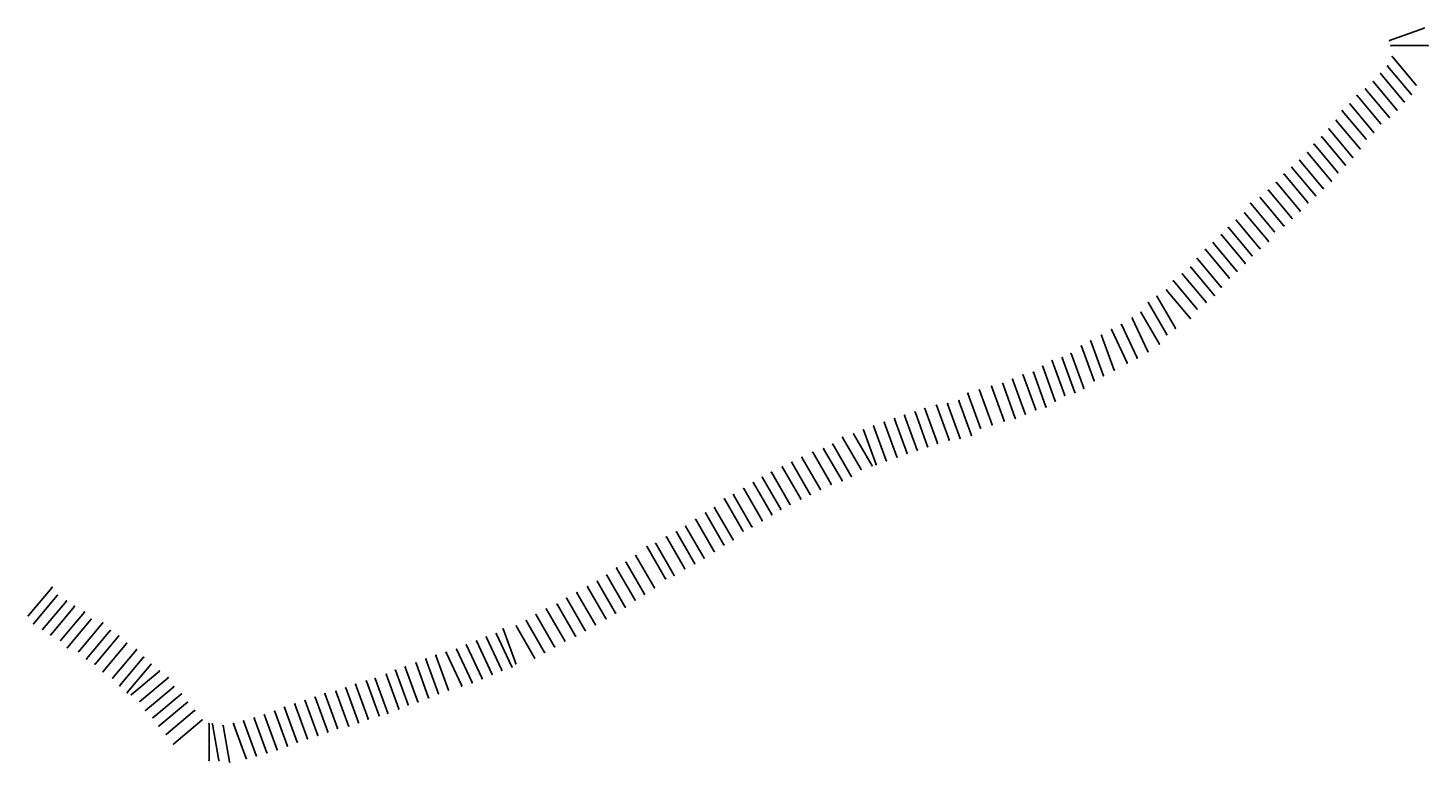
# Model space of a CAD drawing. Extents: x 1776847 to 2024551, y 210771 to 347489.
# Tile 1 of 2: x 1776847 to 1909773, y 210771 to 280417. Entities that reach past the tile are written whole.
import ezdxf

# ---------------------------------------------------------------- set-up
doc = ezdxf.new("R2010")
doc.units = 0

msp = doc.modelspace()

# ---------------------------------------------------------------- linework, layer by layer
at = {"layer": 'LAYER001', "color": 1}
for p in [(1906119, 279220), (1909408, 280417), (1906273, 278753), (1909773, 278753), (1905938, 276808), (1906393, 277688), (1904576, 275332), (1905275, 276098), (1903036, 274010), (1903843, 274626), (1908188, 274127), (1908642, 275007), (1901638, 272566), (1902356, 273211), (1906826, 272651), (1907525, 273417), (1901065, 271655), (1905286, 271328), (1906093, 271945), (1899684, 270090), (1900368, 270838), (1903888, 269885), (1904605, 270530), (1898344, 268594), (1898957, 269388), (1903314, 268974), (1896855, 267190), (1897584, 267874), (1901934, 267409), (1902618, 268156), (1896102, 266534), (1900594, 265913), (1901206, 266706), (1894619, 265024), (1895376, 265747), (1899834, 265192), (1892946, 263768), (1893843, 264329), (1898351, 263853), (1899105, 264509), (1891571, 262177), (1892368, 262860), (1896869, 262342), (1897626, 263066), (1890151, 260782), (1890828, 261487), (1895196, 261086), (1896093, 261647), (1888642, 259385), (1889380, 260034), (1893821, 259496), (1894618, 260179), (1887887, 258515), (1892401, 258101), (1893078, 258806), (1886457, 257074), (1887240, 257721), (1890892, 256704), (1891630, 257353), (1884949, 255556), (1885594, 256424), (1890136, 255834), (1883225, 254350), (1884037, 254962), (1888707, 254393), (1889490, 255040), (1881695, 252886), (1882523, 253453), (1887199, 252875), (1887844, 253743), (1878786, 251242), (1879730, 251804), (1880670, 252280), (1884975, 251319), (1885787, 251930), (1876868, 250232), (1877751, 250717), (1884273, 250422), (1874078, 248846), (1875053, 249135), (1875890, 249524), (1881209, 248632), (1882149, 249108), (1883174, 249714), (1871329, 247476), (1872306, 247748), (1873188, 248308), (1878948, 247428), (1879984, 247953), (1867182, 246062), (1868330, 246431), (1869392, 246672), (1870330, 247081), (1877088, 246235), (1878065, 246943), (1863101, 244623), (1864152, 244768), (1865228, 245046), (1866097, 245742), (1874385, 245020), (1875276, 245557), (1876250, 245846), (1859120, 243336), (1860079, 243653), (1861067, 243984), (1861993, 244298), (1870589, 243383), (1871527, 243792), (1872527, 244187), (1873503, 244459), (1856169, 242285), (1857137, 242667), (1858151, 243003), (1867294, 242453), (1868379, 242773), (1869527, 243142), (1853258, 240919), (1854191, 241571), (1855235, 241907), (1862264, 240696), (1863190, 241009), (1864298, 241334), (1865349, 241479), (1866425, 241757), (1850335, 239665), (1851351, 240163), (1852386, 240499), (1858334, 239378), (1859348, 239715), (1860317, 240047), (1861276, 240364), (1847437, 238265), (1848462, 238767), (1849372, 239190), (1855941, 238540), (1856985, 238875), (1857366, 238996), (1844801, 236711), (1845717, 237275), (1846569, 237787), (1852085, 236634), (1853101, 237132), (1854136, 237468), (1855008, 237888), (1842976, 235734), (1843835, 236122), (1850212, 235736), (1851122, 236159), (1841179, 234409), (1842037, 234890), (1847467, 234244), (1848319, 234755), (1849187, 235234), (1839290, 233146), (1840252, 233775), (1844726, 232702), (1845585, 233091), (1846551, 233680), (1836444, 231499), (1837461, 232133), (1838411, 232605), (1842929, 231378), (1843787, 231858), (1834574, 230339), (1835635, 231188), (1841040, 230114), (1842002, 230744), (1832732, 229171), (1833632, 229712), (1839211, 229102), (1840161, 229574), (1779126, 227332), (1829973, 227403), (1830894, 227924), (1831800, 228497), (1836324, 227308), (1837385, 228157), (1838194, 228468), (1779626, 226572), (1780487, 226031), (1828005, 226290), (1828966, 226824), (1834482, 226140), (1835382, 226681), (1776876, 224650), (1781257, 225530), (1782202, 224998), (1825088, 224739), (1826054, 225293), (1827081, 225746), (1832644, 224893), (1833550, 225466), (1777376, 223891), (1778237, 223350), (1782839, 224315), (1783923, 223947), (1821962, 223404), (1823202, 223675), (1824147, 224195), (1830716, 223793), (1831723, 224372), (1779008, 222849), (1779952, 222317), (1784660, 223233), (1785471, 222738), (1786207, 222016), (1819436, 222252), (1820352, 222646), (1821309, 222958), (1827804, 222262), (1828831, 222715), (1829755, 223259), (1780589, 221634), (1781673, 221266), (1787136, 221423), (1787826, 220706), (1815574, 220878), (1816553, 221168), (1817533, 221474), (1818481, 221861), (1825897, 221163), (1826838, 221708), (1782410, 220552), (1783221, 220057), (1783957, 219335), (1788516, 220032), (1789325, 219397), (1811737, 219483), (1812665, 219780), (1813690, 220156), (1814624, 220541), (1821832, 219473), (1822788, 219786), (1823159, 220115), (1824952, 220644), (1784887, 218742), (1785576, 218025), (1790152, 218771), (1807946, 218146), (1808977, 218444), (1809801, 218683), (1810856, 219102), (1819012, 218302), (1819960, 218689), (1820915, 219080), (1786266, 217351), (1786644, 217147), (1790689, 217907), (1791397, 217215), (1804103, 216906), (1805032, 217268), (1806085, 217484), (1807020, 217805), (1814887, 216867), (1815821, 217252), (1816771, 217590), (1818033, 217996), (1787471, 216522), (1788007, 215657), (1791976, 216436), (1792669, 215646), (1800283, 215570), (1801213, 215941), (1802187, 216260), (1803157, 216579), (1810998, 215394), (1812053, 215814), (1812934, 216195), (1813862, 216492), (1788715, 214965), (1789295, 214186), (1793362, 214741), (1794036, 214414), (1794360, 214360), (1795375, 214228), (1796373, 214396), (1797322, 214668), (1798330, 214935), (1799299, 215227), (1807282, 214195), (1808218, 214516), (1809143, 214857), (1810174, 215155), (1789987, 213396), (1803384, 212971), (1804354, 213290), (1805300, 213617), (1806229, 213979), (1790680, 212491), (1798519, 211379), (1799527, 211646), (1800496, 211938), (1801480, 212281), (1802410, 212652), (1794036, 210914), (1794968, 210913), (1795982, 210781), (1797570, 211107)]:
    msp.add_point(p, dxfattribs=at)
at = {"layer": 'LAYER003', "color": 1, "linetype": 'CONTINUOUS'}
for p, q in [((1906119, 279220), (1909408, 280417)), ((1906273, 278753), (1909773, 278753)), ((1905938, 276808), (1908188, 274127)), ((1906393, 277688), (1908642, 275007)), ((1904576, 275332), (1906826, 272651)), ((1905275, 276098), (1907525, 273417)), ((1903036, 274010), (1905286, 271328)), ((1903843, 274626), (1906093, 271945)), ((1901638, 272566), (1903888, 269885)), ((1902356, 273211), (1904605, 270530)), ((1901065, 271655), (1903314, 268974)), ((1899684, 270090), (1901934, 267409)), ((1900368, 270838), (1902618, 268156)), ((1898344, 268594), (1900594, 265913)), ((1898957, 269388), (1901206, 266706)), ((1896855, 267190), (1899105, 264509)), ((1897584, 267874), (1899834, 265192)), ((1896102, 266534), (1898351, 263853)), ((1894619, 265024), (1896869, 262342)), ((1895376, 265747), (1897626, 263066)), ((1892946, 263768), (1895196, 261086)), ((1893843, 264329), (1896093, 261647)), ((1891571, 262177), (1893821, 259496)), ((1892368, 262860), (1894618, 260179)), ((1890151, 260782), (1892401, 258101)), ((1890828, 261487), (1893078, 258806)), ((1888642, 259385), (1890892, 256704)), ((1889380, 260034), (1891630, 257353)), ((1887887, 258515), (1890136, 255834)), ((1886457, 257074), (1888707, 254393)), ((1887240, 257721), (1889490, 255040)), ((1884949, 255556), (1887199, 252875)), ((1885594, 256424), (1887844, 253743)), ((1883225, 254350), (1884975, 251319)), ((1884037, 254962), (1885787, 251930)), ((1881695, 252886), (1883174, 249714)), ((1882523, 253453), (1884273, 250422)), ((1878786, 251242), (1879984, 247953)), ((1879730, 251804), (1881209, 248632)), ((1880670, 252280), (1882149, 249108)), ((1876868, 250232), (1878065, 246943)), ((1877751, 250717), (1878948, 247428)), ((1874078, 248846), (1875276, 245557)), ((1875053, 249135), (1876250, 245846)), ((1875890, 249524), (1877088, 246235)), ((1871329, 247476), (1872527, 244187)), ((1872306, 247748), (1873503, 244459)), ((1873188, 248308), (1874385, 245020)), ((1867182, 246062), (1868379, 242773)), ((1868330, 246431), (1869527, 243142)), ((1869392, 246672), (1870589, 243383)), ((1870330, 247081), (1871527, 243792)), ((1863101, 244623), (1864298, 241334)), ((1864152, 244768), (1865349, 241479)), ((1865228, 245046), (1866425, 241757)), ((1866097, 245742), (1867294, 242453)), ((1859120, 243336), (1860317, 240047)), ((1860079, 243653), (1861276, 240364)), ((1861067, 243984), (1862264, 240696)), ((1861993, 244298), (1863190, 241009)), ((1856169, 242285), (1857366, 238996)), ((1857137, 242667), (1858334, 239378)), ((1858151, 243003), (1859348, 239715)), ((1853258, 240919), (1855008, 237888)), ((1854191, 241571), (1855941, 238540)), ((1855235, 241907), (1856985, 238875)), ((1850335, 239665), (1852085, 236634)), ((1851351, 240163), (1853101, 237132)), ((1852386, 240499), (1854136, 237468)), ((1847437, 238265), (1849187, 235234)), ((1848462, 238767), (1850212, 235736)), ((1849372, 239190), (1851122, 236159)), ((1844801, 236711), (1846551, 233680)), ((1845717, 237275), (1847467, 234244)), ((1846569, 237787), (1848319, 234755)), ((1842976, 235734), (1844726, 232702)), ((1843835, 236122), (1845585, 233091)), ((1841179, 234409), (1842929, 231378)), ((1842037, 234890), (1843787, 231858)), ((1839290, 233146), (1841040, 230114)), ((1840252, 233775), (1842002, 230744)), ((1836444, 231499), (1838194, 228468)), ((1837461, 232133), (1839211, 229102)), ((1838411, 232605), (1840161, 229574)), ((1834574, 230339), (1836324, 227308)), ((1835635, 231188), (1837385, 228157)), ((1832732, 229171), (1834482, 226140)), ((1833632, 229712), (1835382, 226681)), ((1779126, 227332), (1776876, 224650)), ((1829973, 227403), (1831723, 224372)), ((1830894, 227924), (1832644, 224893)), ((1831800, 228497), (1833550, 225466)), ((1779626, 226572), (1777376, 223891)), ((1780487, 226031), (1778237, 223350)), ((1828005, 226290), (1829755, 223259)), ((1828966, 226824), (1830716, 223793)), ((1781257, 225530), (1779008, 222849)), ((1782202, 224998), (1779952, 222317)), ((1825088, 224739), (1826838, 221708)), ((1826054, 225293), (1827804, 222262)), ((1827081, 225746), (1828831, 222715)), ((1782839, 224315), (1780589, 221634)), ((1783923, 223947), (1781673, 221266)), ((1821962, 223404), (1823159, 220115)), ((1823202, 223675), (1824952, 220644)), ((1824147, 224195), (1825897, 221163)), ((1784660, 223233), (1782410, 220552)), ((1785471, 222738), (1783221, 220057)), ((1786207, 222016), (1783957, 219335)), ((1819436, 222252), (1820915, 219080)), ((1820352, 222646), (1821832, 219473)), ((1821309, 222958), (1822788, 219786)), ((1787136, 221423), (1784887, 218742)), ((1787826, 220706), (1785576, 218025)), ((1815574, 220878), (1816771, 217590)), ((1816553, 221168), (1818033, 217996)), ((1817533, 221474), (1819012, 218302)), ((1818481, 221861), (1819960, 218689)), ((1788516, 220032), (1786266, 217351)), ((1789325, 219397), (1786644, 217147)), ((1811737, 219483), (1812934, 216195)), ((1812665, 219780), (1813862, 216492)), ((1813690, 220156), (1814887, 216867)), ((1814624, 220541), (1815821, 217252)), ((1790152, 218771), (1787471, 216522)), ((1807946, 218146), (1809143, 214857)), ((1808977, 218444), (1810174, 215155)), ((1809801, 218683), (1810998, 215394)), ((1810856, 219102), (1812053, 215814)), ((1790689, 217907), (1788007, 215657)), ((1791397, 217215), (1788715, 214965)), ((1804103, 216906), (1805300, 213617)), ((1805032, 217268), (1806229, 213979)), ((1806085, 217484), (1807282, 214195)), ((1807020, 217805), (1808218, 214516)), ((1791976, 216436), (1789295, 214186)), ((1792669, 215646), (1789987, 213396)), ((1800283, 215570), (1801480, 212281)), ((1801213, 215941), (1802410, 212652)), ((1802187, 216260), (1803384, 212971)), ((1803157, 216579), (1804354, 213290)), ((1793362, 214741), (1790680, 212491)), ((1794036, 214414), (1794036, 210914)), ((1794360, 214360), (1794968, 210913)), ((1795375, 214228), (1795982, 210781)), ((1796373, 214396), (1797570, 211107)), ((1797322, 214668), (1798519, 211379)), ((1798330, 214935), (1799527, 211646)), ((1799299, 215227), (1800496, 211938))]:
    msp.add_line(p, q, dxfattribs=at)
at = {"layer": 'LAYER003', "color": 1}
for p in [(1906119, 279220), (1909408, 280417), (1906273, 278753), (1909773, 278753), (1905938, 276808), (1906393, 277688), (1904576, 275332), (1905275, 276098), (1903036, 274010), (1903843, 274626), (1908188, 274127), (1908642, 275007), (1901638, 272566), (1902356, 273211), (1906826, 272651), (1907525, 273417), (1901065, 271655), (1905286, 271328), (1906093, 271945), (1899684, 270090), (1900368, 270838), (1903888, 269885), (1904605, 270530), (1898344, 268594), (1898957, 269388), (1903314, 268974), (1896855, 267190), (1897584, 267874), (1901934, 267409), (1902618, 268156), (1896102, 266534), (1900594, 265913), (1901206, 266706), (1894619, 265024), (1895376, 265747), (1899834, 265192), (1892946, 263768), (1893843, 264329), (1898351, 263853), (1899105, 264509), (1891571, 262177), (1892368, 262860), (1896869, 262342), (1897626, 263066), (1890151, 260782), (1890828, 261487), (1895196, 261086), (1896093, 261647), (1888642, 259385), (1889380, 260034), (1893821, 259496), (1894618, 260179), (1887887, 258515), (1892401, 258101), (1893078, 258806), (1886457, 257074), (1887240, 257721), (1890892, 256704), (1891630, 257353), (1884949, 255556), (1885594, 256424), (1890136, 255834), (1883225, 254350), (1884037, 254962), (1888707, 254393), (1889490, 255040), (1881695, 252886), (1882523, 253453), (1887199, 252875), (1887844, 253743), (1878786, 251242), (1879730, 251804), (1880670, 252280), (1884975, 251319), (1885787, 251930), (1876868, 250232), (1877751, 250717), (1884273, 250422), (1874078, 248846), (1875053, 249135), (1875890, 249524), (1881209, 248632), (1882149, 249108), (1883174, 249714), (1871329, 247476), (1872306, 247748), (1873188, 248308), (1878948, 247428), (1879984, 247953), (1867182, 246062), (1868330, 246431), (1869392, 246672), (1870330, 247081), (1877088, 246235), (1878065, 246943), (1863101, 244623), (1864152, 244768), (1865228, 245046), (1866097, 245742), (1874385, 245020), (1875276, 245557), (1876250, 245846), (1859120, 243336), (1860079, 243653), (1861067, 243984), (1861993, 244298), (1870589, 243383), (1871527, 243792), (1872527, 244187), (1873503, 244459), (1856169, 242285), (1857137, 242667), (1858151, 243003), (1867294, 242453), (1868379, 242773), (1869527, 243142), (1853258, 240919), (1854191, 241571), (1855235, 241907), (1862264, 240696), (1863190, 241009), (1864298, 241334), (1865349, 241479), (1866425, 241757), (1850335, 239665), (1851351, 240163), (1852386, 240499), (1858334, 239378), (1859348, 239715), (1860317, 240047), (1861276, 240364), (1847437, 238265), (1848462, 238767), (1849372, 239190), (1855941, 238540), (1856985, 238875), (1857366, 238996), (1844801, 236711), (1845717, 237275), (1846569, 237787), (1852085, 236634), (1853101, 237132), (1854136, 237468), (1855008, 237888), (1842976, 235734), (1843835, 236122), (1850212, 235736), (1851122, 236159), (1841179, 234409), (1842037, 234890), (1847467, 234244), (1848319, 234755), (1849187, 235234), (1839290, 233146), (1840252, 233775), (1844726, 232702), (1845585, 233091), (1846551, 233680), (1836444, 231499), (1837461, 232133), (1838411, 232605), (1842929, 231378), (1843787, 231858), (1834574, 230339), (1835635, 231188), (1841040, 230114), (1842002, 230744), (1832732, 229171), (1833632, 229712), (1839211, 229102), (1840161, 229574), (1779126, 227332), (1829973, 227403), (1830894, 227924), (1831800, 228497), (1836324, 227308), (1837385, 228157), (1838194, 228468), (1779626, 226572), (1780487, 226031), (1828005, 226290), (1828966, 226824), (1834482, 226140), (1835382, 226681), (1776876, 224650), (1781257, 225530), (1782202, 224998), (1825088, 224739), (1826054, 225293), (1827081, 225746), (1832644, 224893), (1833550, 225466), (1777376, 223891), (1778237, 223350), (1782839, 224315), (1783923, 223947), (1821962, 223404), (1823202, 223675), (1824147, 224195), (1830716, 223793), (1831723, 224372), (1779008, 222849), (1779952, 222317), (1784660, 223233), (1785471, 222738), (1786207, 222016), (1819436, 222252), (1820352, 222646), (1821309, 222958), (1827804, 222262), (1828831, 222715), (1829755, 223259), (1780589, 221634), (1781673, 221266), (1787136, 221423), (1787826, 220706), (1815574, 220878), (1816553, 221168), (1817533, 221474), (1818481, 221861), (1825897, 221163), (1826838, 221708), (1782410, 220552), (1783221, 220057), (1783957, 219335), (1788516, 220032), (1789325, 219397), (1811737, 219483), (1812665, 219780), (1813690, 220156), (1814624, 220541), (1821832, 219473), (1822788, 219786), (1823159, 220115), (1824952, 220644), (1784887, 218742), (1785576, 218025), (1790152, 218771), (1807946, 218146), (1808977, 218444), (1809801, 218683), (1810856, 219102), (1819012, 218302), (1819960, 218689), (1820915, 219080), (1786266, 217351), (1786644, 217147), (1790689, 217907), (1791397, 217215), (1804103, 216906), (1805032, 217268), (1806085, 217484), (1807020, 217805), (1814887, 216867), (1815821, 217252), (1816771, 217590), (1818033, 217996), (1787471, 216522), (1788007, 215657), (1791976, 216436), (1792669, 215646), (1800283, 215570), (1801213, 215941), (1802187, 216260), (1803157, 216579), (1810998, 215394), (1812053, 215814), (1812934, 216195), (1813862, 216492), (1788715, 214965), (1789295, 214186), (1793362, 214741), (1794036, 214414), (1794360, 214360), (1795375, 214228), (1796373, 214396), (1797322, 214668), (1798330, 214935), (1799299, 215227), (1807282, 214195), (1808218, 214516), (1809143, 214857), (1810174, 215155), (1789987, 213396), (1803384, 212971), (1804354, 213290), (1805300, 213617), (1806229, 213979), (1790680, 212491), (1798519, 211379), (1799527, 211646), (1800496, 211938), (1801480, 212281), (1802410, 212652), (1794036, 210914), (1794968, 210913), (1795982, 210781), (1797570, 211107)]:
    msp.add_point(p, dxfattribs=at)

# ---------------------------------------------------------------- texts
at = {"layer": 'LAYER002', "color": 1}
for s, p in [('R149 73   8.91', (1905979, 279210)), ('BLS', (1909378, 280407)), ('R148 73   4.91', (1906133, 278743)), ('BLS', (1909743, 278743)), ('R146 73   6.31', (1905798, 276798)), ('R147 73   4.91', (1906253, 277678)), ('R144 73   5.41', (1904436, 275322)), ('R145 80  11.21', (1905135, 276088)), ('R142 96   6.51', (1902896, 274000)), ('R143 80   4.41', (1903703, 274616)), ('BLS', (1908158, 274117)), ('BLS', (1908612, 274997)), ('R140 96   6.41', (1901498, 272556)), ('R141 80   8.11', (1902216, 273201)), ('BLS', (1906796, 272641)), ('BLS', (1907495, 273407)), ('R139 80   6.51', (1900925, 271645)), ('BLS', (1905256, 271318)), ('BLS', (1906063, 271935)), ('R137 80   9.91', (1899544, 270080)), ('R138 80   8.61', (1900228, 270827)), ('BLS', (1903858, 269875)), ('BLS', (1904575, 270520)), ('R135 87   5.71', (1898204, 268584)), ('R136 87   9.11', (1898817, 269378)), ('BLS', (1903284, 268964)), ('R133 87   8.41', (1896715, 267180)), ('R134 96   8.61', (1897444, 267864)), ('BLS', (1901904, 267399)), ('BLS', (1902588, 268146)), ('R132 87   7.21', (1895962, 266524)), ('BLS', (1900564, 265903)), ('BLS', (1901176, 266696)), ('R130 87   6.71', (1894479, 265014)), ('R131 96   9.31', (1895236, 265737)), ('BLS', (1899804, 265182)), ('R128 96   6.61', (1892806, 263757)), ('R129 87   5.51', (1893703, 264318)), ('BLS', (1898321, 263843)), ('BLS', (1899075, 264499)), ('R126 87   7.01', (1891431, 262167)), ('R127 87  11.21', (1892228, 262850)), ('BLS', (1896839, 262332)), ('BLS', (1897596, 263056)), ('R124 87  11.11', (1890011, 260772)), ('R125 96   8.81', (1890688, 261477)), ('BLS', (1895166, 261076)), ('BLS', (1896063, 261637)), ('R122 87   8.71', (1888502, 259375)), ('R123 80  11.11', (1889240, 260024)), ('BLS', (1893791, 259486)), ('BLS', (1894588, 260169)), ('R121 96   8.71', (1887747, 258505)), ('BLS', (1892371, 258091)), ('BLS', (1893048, 258796)), ('R119 87  11.11', (1886317, 257064)), ('R120 80   6.01', (1887100, 257711)), ('BLS', (1890862, 256694)), ('BLS', (1891600, 257343)), ('R117 80   9.21', (1884809, 255546)), ('R118 96   9.61', (1885454, 256414)), ('BLS', (1890106, 255824)), ('R115 96   6.21', (1883085, 254340)), ('R116 96  11.81', (1883897, 254952)), ('BLS', (1888677, 254383)), ('BLS', (1889460, 255030)), ('R113 80   8.11', (1881555, 252876)), ('R114 87   7.01', (1882383, 253443)), ('BLS', (1887169, 252865)), ('BLS', (1887814, 253733)), ('R110 87   6.71', (1878646, 251232)), ('R111 87   9.11', (1879590, 251794)), ('R112 87   8.41', (1880530, 252270)), ('BLS', (1884945, 251309)), ('BLS', (1885757, 251920)), ('R108 88   5.91', (1876728, 250222)), ('R109 80  16.41', (1877611, 250707)), ('BLS', (1884243, 250412)), ('R105 88   4.71', (1873938, 248835)), ('R106 87   7.61', (1874913, 249125)), ('R107 96  19.11', (1875750, 249514)), ('BLS', (1881179, 248622)), ('BLS', (1882119, 249098)), ('BLS', (1883144, 249704)), ('R102 96  10.11', (1871189, 247465)), ('R103 96   9.61', (1872166, 247738)), ('R104 96   6.81', (1873048, 248298)), ('BLS', (1878918, 247418)), ('BLS', (1879954, 247943)), ('R098 80  13.31', (1867042, 246052)), ('R099 96  20.61', (1868190, 246421)), ('R100 96  21.31', (1869252, 246662)), ('R101 96   7.41', (1870190, 247071)), ('BLS', (1877058, 246225)), ('BLS', (1878035, 246933)), ('R094 80  11.01', (1862961, 244613)), ('R095 73   8.71', (1864012, 244758)), ('R096 96  12.41', (1865087, 245036)), ('R097 80  18.61', (1865956, 245732)), ('BLS', (1874355, 245010)), ('BLS', (1875245, 245547)), ('BLS', (1876220, 245836)), ('R090 96   9.32', (1858980, 243326)), ('R091 87   9.72', (1859939, 243643)), ('R092 73   9.12', (1860927, 243974)), ('R093 73   9.32', (1861853, 244288)), ('BLS', (1870559, 243373)), ('BLS', (1871497, 243782)), ('BLS', (1872497, 244177)), ('BLS', (1873473, 244449)), ('R087 96   8.42', (1856029, 242275)), ('R088 73  10.72', (1856997, 242657)), ('R089 80   9.72', (1858011, 242993)), ('BLS', (1867264, 242443)), ('BLS', (1868349, 242763)), ('BLS', (1869497, 243132)), ('R084 73   8.62', (1853118, 240909)), ('R085 96  13.12', (1854051, 241561)), ('R086 73  10.22', (1855095, 241897)), ('BLS', (1862234, 240686)), ('BLS', (1863160, 240999)), ('BLS', (1864268, 241324)), ('BLS', (1865319, 241469)), ('BLS', (1866395, 241747)), ('R081 73  11.82', (1850195, 239655)), ('R082 80  14.02', (1851211, 240153)), ('R083 80   8.92', (1852246, 240489)), ('BLS', (1858304, 239368)), ('BLS', (1859318, 239704)), ('BLS', (1860287, 240037)), ('BLS', (1861246, 240354)), ('R078 80  14.72', (1847297, 238255)), ('R079 87  14.02', (1848322, 238757)), ('R080 73  13.72', (1849232, 239180)), ('BLS', (1855911, 238530)), ('BLS', (1856955, 238865)), ('BLS', (1857336, 238986)), ('R075 73  12.82', (1844661, 236701)), ('R076 87  13.52', (1845577, 237265)), ('R077 87  14.72', (1846429, 237777)), ('BLS', (1852055, 236624)), ('BLS', (1853071, 237122)), ('BLS', (1854106, 237458)), ('BLS', (1854978, 237878)), ('R073 96  14.82', (1842836, 235724)), ('R074 96  15.62', (1843695, 236112)), ('BLS', (1850182, 235726)), ('BLS', (1851092, 236149)), ('R071 96  12.02', (1841039, 234399)), ('R072 80  19.62', (1841897, 234880)), ('BLS', (1847437, 234234)), ('BLS', (1848289, 234745)), ('BLS', (1849157, 235224)), ('R069 80  24.02', (1839150, 233136)), ('R070 80  21.92', (1840112, 233765)), ('BLS', (1844696, 232692)), ('BLS', (1845555, 233081)), ('BLS', (1846521, 233670)), ('R066 96  11.13', (1836304, 231489)), ('R067B05  22.92', (1837321, 232123)), ('R068B06  21.62', (1838271, 232595)), ('BLS', (1842899, 231368)), ('BLS', (1843757, 231848)), ('R064 96  10.13', (1834434, 230329)), ('R065 96  16.33', (1835495, 231178)), ('BLS', (1841010, 230104)), ('BLS', (1841972, 230734)), ('R062 96   8.23', (1832592, 229161)), ('R063 96   7.23', (1833492, 229702)), ('BLS', (1839181, 229092)), ('BLS', (1840131, 229564)), ('R001 73   8.06', (1778986, 227322)), ('R059 96   8.93', (1829833, 227393)), ('R060 96   7.73', (1830754, 227914)), ('R061 80  10.93', (1831660, 228487)), ('BLS', (1836294, 227298)), ('BLS', (1837355, 228147)), ('BLS', (1838164, 228458)), ('R002 73   5.56', (1779486, 226562)), ('R003 73  10.26', (1780347, 226021)), ('R057 96   9.23', (1827865, 226280)), ('R058 96   7.63', (1828826, 226814)), ('BLS', (1834452, 226129)), ('BLS', (1835352, 226671)), ('BLS', (1776846, 224640)), ('R004 73   5.66', (1781117, 225520)), ('R005 73  13.56', (1782062, 224988)), ('R054 96   8.23', (1824948, 224729)), ('R055 96   7.33', (1825914, 225283)), ('R056 96   9.23', (1826941, 225736)), ('BLS', (1832614, 224883)), ('BLS', (1833520, 225456)), ('BLS', (1777346, 223881)), ('BLS', (1778207, 223340)), ('R006 96   7.46', (1782699, 224305)), ('R007 73  10.46', (1783783, 223937)), ('R051 73  19.03', (1821822, 223394)), ('R052 80  12.13', (1823062, 223665)), ('R053 96   6.73', (1824007, 224185)), ('BLS', (1830686, 223783)), ('BLS', (1831693, 224362)), ('BLS', (1778978, 222839)), ('BLS', (1779922, 222307)), ('R008 96   5.86', (1784520, 223223)), ('R009 73   7.75', (1785331, 222728)), ('R010 96   7.05', (1786067, 222006)), ('R048 96   8.03', (1819296, 222242)), ('R049 96   7.73', (1820212, 222635)), ('R050 96   7.83', (1821169, 222948)), ('BLS', (1827774, 222252)), ('BLS', (1828801, 222705)), ('BLS', (1829725, 223249)), ('BLS', (1780559, 221624)), ('BLS', (1781643, 221256)), ('R011 73   9.15', (1786996, 221413)), ('R012 96   9.05', (1787686, 220696)), ('R044 96   6.94', (1815434, 220868)), ('R045 96   6.64', (1816413, 221158)), ('R046 96   8.43', (1817393, 221464)), ('R047 96   7.53', (1818340, 221851)), ('BLS', (1825867, 221153)), ('BLS', (1826808, 221698)), ('BLS', (1782380, 220542)), ('BLS', (1783191, 220046)), ('BLS', (1783927, 219325)), ('R013 96   8.95', (1788376, 220022)), ('R014 96   7.45', (1789185, 219386)), ('R040 80   6.84', (1811597, 219473)), ('R041 73   7.64', (1812525, 219770)), ('R042 96   7.04', (1813550, 220146)), ('R043 96   6.24', (1814484, 220531)), ('BLS', (1821802, 219463)), ('BLS', (1822758, 219776)), ('BLS', (1823129, 220105)), ('BLS', (1824922, 220634)), ('BLS', (1784857, 218732)), ('BLS', (1785546, 218015)), ('R015 73  12.95', (1790012, 218761)), ('R036 73   9.44', (1807806, 218136)), ('R037 73   7.44', (1808837, 218434)), ('R038 96  15.04', (1809661, 218673)), ('R039 96   7.04', (1810716, 219092)), ('BLS', (1818982, 218292)), ('BLS', (1819930, 218679)), ('BLS', (1820885, 219070)), ('BLS', (1786236, 217341)), ('BLS', (1786614, 217137)), ('R016 96   9.45', (1790549, 217897)), ('R017 96  11.25', (1791257, 217205)), ('R032 73  11.44', (1803963, 216896)), ('R033     15.84', (1804892, 217258)), ('R034 73  10.44', (1805945, 217474)), ('R035 96   7.54', (1806880, 217795)), ('BLS', (1814857, 216857)), ('BLS', (1815791, 217242)), ('BLS', (1816741, 217580)), ('BLS', (1818003, 217986)), ('BLS', (1787441, 216512)), ('BLS', (1787977, 215647)), ('R018 96   6.35', (1791836, 216425)), ('R019 96   7.55', (1792529, 215636)), ('R028 73  17.94', (1800143, 215560)), ('R029 73  15.74', (1801073, 215931)), ('R030 73  10.74', (1802047, 216250)), ('R031 73  10.94', (1803017, 216569)), ('BLS', (1810968, 215384)), ('BLS', (1812023, 215803)), ('BLS', (1812904, 216185)), ('BLS', (1813832, 216482)), ('BLS', (1788685, 214955)), ('BLS', (1789265, 214176)), ('R020 96   6.85', (1793222, 214731)), ('R021 96   8.15', (1793896, 214404)), ('R022 96   9.15', (1794220, 214350)), ('R023 96  10.35', (1795235, 214218)), ('R024 73  11.95', (1796233, 214386)), ('R025 73  13.15', (1797182, 214658)), ('R026 73  11.95', (1798190, 214925)), ('R027 73  11.65', (1799159, 215217)), ('BLS', (1807252, 214185)), ('BLS', (1808187, 214506)), ('BLS', (1809113, 214847)), ('BLS', (1810144, 215145)), ('BLS', (1789957, 213386)), ('BLS', (1803354, 212961)), ('BLS', (1804324, 213280)), ('BLS', (1805270, 213607)), ('BLS', (1806199, 213969)), ('BLS', (1790650, 212481)), ('BLS', (1798489, 211369)), ('BLS', (1799497, 211636)), ('BLS', (1800466, 211928)), ('BLS', (1801450, 212271)), ('BLS', (1802380, 212642)), ('BLS', (1794006, 210904)), ('BLS', (1794938, 210903)), ('BLS', (1795952, 210771)), ('BLS', (1797540, 211097))]:
    msp.add_text(s, height=10, dxfattribs=at).set_placement(p)
at = {"layer": 'LAYER003', "color": 1}
for s, rotation, p in [('N70%%D00\'00.00"E 3500.00', 20, (1907659, 279785)), ('S40%%D00\'00.00"E 3500.00', -50, (1906996, 275555)), ('S40%%D00\'00.00"E 3500.00', -50, (1907451, 276435)), ('S40%%D00\'00.00"E 3500.00', -50, (1905634, 274079)), ('S40%%D00\'00.00"E 3500.00', -50, (1906333, 274845)), ('S40%%D00\'00.00"E 3500.00', -50, (1904094, 272756)), ('S40%%D00\'00.00"E 3500.00', -50, (1904901, 273373)), ('S40%%D00\'00.00"E 3500.00', -50, (1902696, 271313)), ('S40%%D00\'00.00"E 3500.00', -50, (1903414, 271958)), ('S40%%D00\'00.00"E 3500.00', -50, (1902123, 270402)), ('S40%%D00\'00.00"E 3500.00', -50, (1900742, 268837)), ('S40%%D00\'00.00"E 3500.00', -50, (1901426, 269584)), ('S40%%D00\'00.00"E 3500.00', -50, (1899402, 267341)), ('S40%%D00\'00.00"E 3500.00', -50, (1900015, 268134)), ('S40%%D00\'00.00"E 3500.00', -50, (1897913, 265937)), ('S40%%D00\'00.00"E 3500.00', -50, (1898642, 266620)), ('S40%%D00\'00.00"E 3500.00', -50, (1897160, 265281)), ('S40%%D00\'00.00"E 3500.00', -50, (1895677, 263770)), ('S40%%D00\'00.00"E 3500.00', -50, (1896434, 264494)), ('S40%%D00\'00.00"E 3500.00', -50, (1894004, 262514)), ('S40%%D00\'00.00"E 3500.00', -50, (1894901, 263075)), ('S40%%D00\'00.00"E 3500.00', -50, (1892629, 260924)), ('S40%%D00\'00.00"E 3500.00', -50, (1893426, 261607)), ('S40%%D00\'00.00"E 3500.00', -50, (1891209, 259529)), ('S40%%D00\'00.00"E 3500.00', -50, (1891886, 260234)), ('S40%%D00\'00.00"E 3500.00', -50, (1889700, 258132)), ('S40%%D00\'00.00"E 3500.00', -50, (1890438, 258781)), ('S40%%D00\'00.00"E 3500.00', -50, (1888945, 257262)), ('S40%%D00\'00.00"E 3500.00', -50, (1887515, 255821)), ('S40%%D00\'00.00"E 3500.00', -50, (1888298, 256468)), ('S40%%D00\'00.00"E 3500.00', -50, (1886007, 254303)), ('S40%%D00\'00.00"E 3500.00', -50, (1886652, 255171)), ('S30%%D00\'00.00"E 3500.00', -60, (1884050, 252932)), ('S30%%D00\'00.00"E 3500.00', -60, (1884862, 253544)), ('S25%%D00\'00.00"E 3500.00', -65, (1882392, 251402)), ('S30%%D00\'00.00"E 3500.00', -60, (1883347, 252035)), ('S25%%D00\'00.00"E 3500.00', -65, (1880428, 250320)), ('S25%%D00\'00.00"E 3500.00', -65, (1881367, 250796)), ('S20%%D00\'00.00"E 3500.00', -70, (1877434, 248692)), ('S20%%D00\'00.00"E 3500.00', -70, (1878317, 249177)), ('S20%%D00\'00.00"E 3500.00', -70, (1879352, 249702)), ('S20%%D00\'00.00"E 3500.00', -70, (1874644, 247306)), ('S20%%D00\'00.00"E 3500.00', -70, (1875619, 247596)), ('S20%%D00\'00.00"E 3500.00', -70, (1876456, 247984)), ('S20%%D00\'00.00"E 3500.00', -70, (1871895, 245936)), ('S20%%D00\'00.00"E 3500.00', -70, (1872871, 246209)), ('S20%%D00\'00.00"E 3500.00', -70, (1873753, 246769)), ('S20%%D00\'00.00"E 3500.00', -70, (1868895, 244891)), ('S20%%D00\'00.00"E 3500.00', -70, (1869958, 245133)), ('S20%%D00\'00.00"E 3500.00', -70, (1870896, 245541)), ('S20%%D00\'00.00"E 3500.00', -70, (1865793, 243507)), ('S20%%D00\'00.00"E 3500.00', -70, (1866662, 244202)), ('S20%%D00\'00.00"E 3500.00', -70, (1867747, 244523)), ('S20%%D00\'00.00"E 3500.00', -70, (1860645, 242114)), ('S20%%D00\'00.00"E 3500.00', -70, (1861633, 242445)), ('S20%%D00\'00.00"E 3500.00', -70, (1862559, 242758)), ('S20%%D00\'00.00"E 3500.00', -70, (1863667, 243084)), ('S20%%D00\'00.00"E 3500.00', -70, (1864717, 243228)), ('S20%%D00\'00.00"E 3500.00', -70, (1856734, 240746)), ('S20%%D00\'00.00"E 3500.00', -70, (1857702, 241128)), ('S20%%D00\'00.00"E 3500.00', -70, (1858717, 241464)), ('S20%%D00\'00.00"E 3500.00', -70, (1859685, 241797)), ('S30%%D00\'00.00"E 3500.00', -60, (1854083, 239502)), ('S30%%D00\'00.00"E 3500.00', -60, (1855016, 240153)), ('S30%%D00\'00.00"E 3500.00', -60, (1856060, 240489)), ('S30%%D00\'00.00"E 3500.00', -60, (1851159, 238247)), ('S30%%D00\'00.00"E 3500.00', -60, (1852175, 238746)), ('S30%%D00\'00.00"E 3500.00', -60, (1853211, 239081)), ('S30%%D00\'00.00"E 3500.00', -60, (1848261, 236847)), ('S30%%D00\'00.00"E 3500.00', -60, (1849286, 237349)), ('S30%%D00\'00.00"E 3500.00', -60, (1850196, 237772)), ('S30%%D00\'00.00"E 3500.00', -60, (1845625, 235293)), ('S30%%D00\'00.00"E 3500.00', -60, (1846541, 235857)), ('S30%%D00\'00.00"E 3500.00', -60, (1847393, 236369)), ('S30%%D00\'00.00"E 3500.00', -60, (1843800, 234316)), ('S30%%D00\'00.00"E 3500.00', -60, (1844659, 234705)), ('S30%%D00\'00.00"E 3500.00', -60, (1842003, 232991)), ('S30%%D00\'00.00"E 3500.00', -60, (1842861, 233472)), ('S30%%D00\'00.00"E 3500.00', -60, (1840114, 231728)), ('S30%%D00\'00.00"E 3500.00', -60, (1841076, 232357)), ('S30%%D00\'00.00"E 3500.00', -60, (1837268, 230082)), ('S30%%D00\'00.00"E 3500.00', -60, (1838286, 230715)), ('S30%%D00\'00.00"E 3500.00', -60, (1839235, 231188)), ('S30%%D00\'00.00"E 3500.00', -60, (1835399, 228921)), ('S30%%D00\'00.00"E 3500.00', -60, (1836459, 229771)), ('S30%%D00\'00.00"E 3500.00', -60, (1833556, 227753)), ('S30%%D00\'00.00"E 3500.00', -60, (1834456, 228294)), ('S40%%D00\'00.00"W 3500.00', -130, (1778075, 226072)), ('S30%%D00\'00.00"E 3500.00', -60, (1830798, 225985)), ('S30%%D00\'00.00"E 3500.00', -60, (1831718, 226506)), ('S30%%D00\'00.00"E 3500.00', -60, (1832624, 227079)), ('S40%%D00\'00.00"W 3500.00', -130, (1778575, 225312)), ('S40%%D00\'00.00"W 3500.00', -130, (1779437, 224772)), ('S30%%D00\'00.00"E 3500.00', -60, (1828829, 224873)), ('S30%%D00\'00.00"E 3500.00', -60, (1829791, 225406)), ('S40%%D00\'00.00"W 3500.00', -130, (1780207, 224271)), ('S40%%D00\'00.00"W 3500.00', -130, (1781152, 223739)), ('S30%%D00\'00.00"E 3500.00', -60, (1825912, 223321)), ('S30%%D00\'00.00"E 3500.00', -60, (1826878, 223875)), ('S30%%D00\'00.00"E 3500.00', -60, (1827906, 224328)), ('S40%%D00\'00.00"W 3500.00', -130, (1781789, 223056)), ('S40%%D00\'00.00"W 3500.00', -130, (1782873, 222688)), ('S30%%D00\'00.00"E 3500.00', -60, (1824026, 222257)), ('S30%%D00\'00.00"E 3500.00', -60, (1824971, 222777)), ('S40%%D00\'00.00"W 3500.00', -130, (1783610, 221974)), ('S40%%D00\'00.00"W 3500.00', -130, (1784421, 221478)), ('S40%%D00\'00.00"W 3500.00', -130, (1785157, 220757)), ('S25%%D00\'00.00"E 3500.00', -65, (1820133, 220768)), ('S25%%D00\'00.00"E 3500.00', -65, (1821050, 221161)), ('S25%%D00\'00.00"E 3500.00', -65, (1822007, 221474)), ('S20%%D00\'00.00"E 3500.00', -70, (1822528, 221864)), ('S40%%D00\'00.00"W 3500.00', -130, (1786086, 220163)), ('S40%%D00\'00.00"W 3500.00', -130, (1786776, 219447)), ('S20%%D00\'00.00"E 3500.00', -70, (1816140, 219339)), ('S25%%D00\'00.00"E 3500.00', -65, (1817251, 219683)), ('S25%%D00\'00.00"E 3500.00', -65, (1818230, 219990)), ('S25%%D00\'00.00"E 3500.00', -65, (1819178, 220377)), ('S40%%D00\'00.00"W 3500.00', -130, (1787466, 218773)), ('S50%%D00\'00.00"W 3500.00', -140, (1788072, 218339)), ('S20%%D00\'00.00"E 3500.00', -70, (1813231, 218241)), ('S20%%D00\'00.00"E 3500.00', -70, (1814256, 218617)), ('S20%%D00\'00.00"E 3500.00', -70, (1815189, 219001)), ('S50%%D00\'00.00"W 3500.00', -140, (1788899, 217713)), ('S50%%D00\'00.00"W 3500.00', -140, (1789436, 216849)), ('S20%%D00\'00.00"E 3500.00', -70, (1809543, 216904)), ('S20%%D00\'00.00"E 3500.00', -70, (1810366, 217143)), ('S20%%D00\'00.00"E 3500.00', -70, (1811422, 217563)), ('S20%%D00\'00.00"E 3500.00', -70, (1812303, 217944)), ('S50%%D00\'00.00"W 3500.00', -140, (1790143, 216157)), ('S50%%D00\'00.00"W 3500.00', -140, (1790723, 215378)), ('S20%%D00\'00.00"E 3500.00', -70, (1804668, 215366)), ('S20%%D00\'00.00"E 3500.00', -70, (1805598, 215729)), ('S20%%D00\'00.00"E 3500.00', -70, (1806651, 215945)), ('S20%%D00\'00.00"E 3500.00', -70, (1807586, 216265)), ('S20%%D00\'00.00"E 3500.00', -70, (1808511, 216607)), ('S50%%D00\'00.00"W 3500.00', -140, (1791415, 214588)), ('S20%%D00\'00.00"E 3500.00', -70, (1800848, 214031)), ('S20%%D00\'00.00"E 3500.00', -70, (1801779, 214402)), ('S20%%D00\'00.00"E 3500.00', -70, (1802753, 214721)), ('S20%%D00\'00.00"E 3500.00', -70, (1803723, 215039)), ('S50%%D00\'00.00"W 3500.00', -140, (1792109, 213683)), ('SOUTH 3500.00', -90, (1794041, 212729)), ('S10%%D00\'00.00"E 3500.00', -80, (1794650, 212746)), ('S20%%D00\'00.00"E 3500.00', -70, (1796939, 212856)), ('S20%%D00\'00.00"E 3500.00', -70, (1797888, 213128)), ('S20%%D00\'00.00"E 3500.00', -70, (1798896, 213396)), ('S20%%D00\'00.00"E 3500.00', -70, (1799865, 213688)), ('S10%%D00\'00.00"E 3500.00', -80, (1795664, 212614))]:
    msp.add_text(s, height=10, rotation=rotation, dxfattribs=at).set_placement(p)
msp.add_text('EAST 3500.00', height=10, dxfattribs=at).set_placement((1907963, 278758))

doc.saveas('drawing.dxf')
